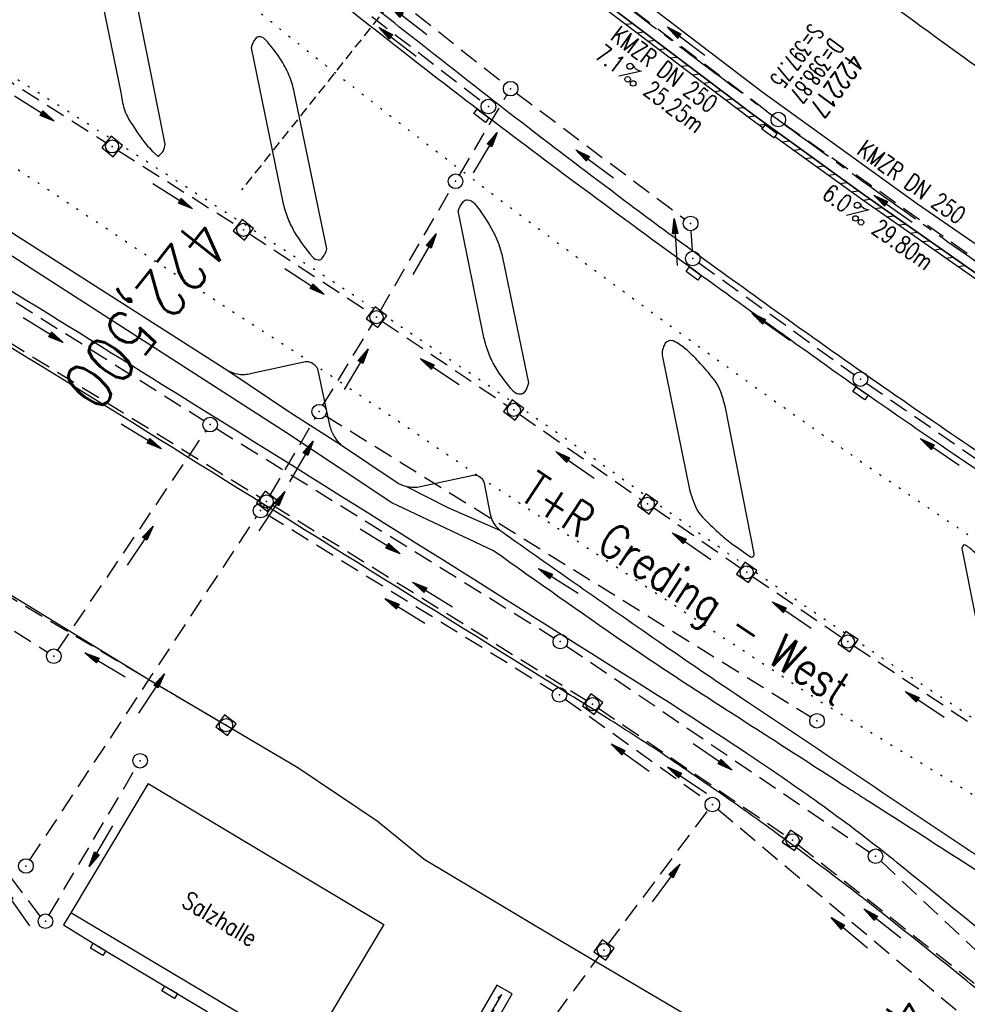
# Model space of a CAD drawing. Extents: x 450316 to 454644, y 428795 to 436505.
# Tile 174 of 256: x 451811 to 451909, y 434255 to 434357. Entities that reach past the tile are written whole.
import ezdxf
from ezdxf.enums import TextEntityAlignment as Align

# ---------------------------------------------------------------- set-up
doc = ezdxf.new("R2010")
doc.units = 0
doc.header["$LTSCALE"] = 2
doc.header["$MEASUREMENT"] = 0
for name, pattern in [('ACHSE', [5.5, 4, -0.5, 0.5, -0.5]), ('AUSGEZOGEN', [0]), ('GESTRICH-X2', [1.5, 1, -0.5]), ('GESTRICHELT', [0.75, 0.5, -0.25]), ('PUNKTX2_STR', [0.6, 0.1, -0.5])]:
    doc.linetypes.add(name, pattern=pattern)
doc.layers.get('0').update_dxf_attribs({"linetype": 'CONTINUOUS'})
for name, color, linetype in [('20', 7, 'CONTINUOUS'), ('ACHSETOP', 1, 'ACHSE'), ('FBR', 8, 'CONTINUOUS'), ('GEBAEUDE', 6, 'CONTINUOUS'), ('HEKTOM', 1, 'GESTRICHELT'), ('KANAL', 7, 'GESTRICH-X2'), ('NUTZUNG', 8, 'PUNKTX2_STR'), ('PFEIL', 7, 'CONTINUOUS'), ('RINNE', 8, 'CONTINUOUS'), ('SCHACHTNR', 6, 'CONTINUOUS'), ('SCHMUTZWASSER', 30, 'GESTRICH-X2'), ('SCHRIFT', 7, 'AUSGEZOGEN'), ('SCHSYMBOL', 7, 'CONTINUOUS'), ('TEXTO', 4, 'CONTINUOUS'), ('TEXTU', 4, 'CONTINUOUS')]:
    doc.layers.add(name, color=color, linetype=linetype)
doc.styles.add('ROMANS', font='romans.shx', dxfattribs={"width": 0.8})

# ---------------------------------------------------------------- blocks, each defined once
blk = doc.blocks.new('PFEIL2')
at = {"color": 0}
for p, q in [((0.88, 0), (-2.4, -0.01)), ((0.88, -0.27), (0.88, 0.28)), ((0.88, 0.28), (2.43, 0.01)), ((0.91, 0.27), (0.88, 0.26)), ((0.97, 0.26), (0.88, 0.25)), ((1.02, 0.25), (0.88, 0.23)), ((1.07, 0.24), (0.88, 0.21)), ((1.13, 0.23), (0.88, 0.19)), ((1.18, 0.22), (0.88, 0.17)), ((1.24, 0.21), (0.88, 0.15)), ((1.29, 0.21), (0.88, 0.14)), ((1.34, 0.2), (0.88, 0.12)), ((1.4, 0.19), (0.88, 0.1)), ((1.45, 0.18), (0.88, 0.08)), ((1.51, 0.17), (0.88, 0.06)), ((1.56, 0.16), (0.88, 0.04)), ((1.61, 0.15), (0.88, 0.02)), ((1.67, 0.14), (0.88, 0.01)), ((1.72, 0.13), (0.88, -0.01)), ((1.78, 0.12), (0.88, -0.03)), ((1.83, 0.11), (0.88, -0.05)), ((1.88, 0.1), (0.88, -0.07)), ((1.94, 0.09), (0.88, -0.09)), ((2.05, 0.08), (0.88, -0.12)), ((1.99, 0.08), (0.88, -0.11)), ((2.1, 0.07), (0.88, -0.14)), ((2.15, 0.06), (0.88, -0.16)), ((2.21, 0.05), (0.88, -0.18)), ((2.26, 0.04), (0.88, -0.2)), ((2.32, 0.03), (0.88, -0.22)), ((2.37, 0.02), (0.88, -0.23)), ((2.42, 0.01), (0.88, -0.25)), ((2.43, 0.01), (0.88, -0.27))]:
    blk.add_line(p, q, dxfattribs=at)
blk = doc.blocks.new('GST')
at = {"color": 0}
blk.add_circle((0, 0), 0.75, dxfattribs=at)
blk.add_point((0, 0), dxfattribs=at)
blk = doc.blocks.new('10')
blk.add_blockref('GST', (0, 0))
blk = doc.blocks.new('PROM')
blk.add_line((1.57, 1.82), (0.02, 0.02))
for centre, radius in [((0.32, 1.51), 0.317), ((0.94, 0.29), 0.283), ((1.64, 0.29), 0.283)]:
    blk.add_circle(centre, radius)
blk.add_arc((0.99, 2.68), 1.03, 239.1414, 303.3549)
blk = doc.blocks.new('17')
blk.add_lwpolyline([(-0.76, -1.22), (0.75, -1.22), (0.75, -1.8), (-0.76, -1.8)], close=True)
blk.add_blockref('GST', (0, 0))
blk = doc.blocks.new('20')
blk.add_lwpolyline([(-0.75, -0.75), (0.75, -0.75), (0.75, 0.75), (-0.75, 0.75)], close=True)
blk.add_circle((0, 0), 0.676)
blk.add_point((0, 0))
blk = doc.blocks.new('KS')
for p, q in [((-1.14, 0), (1.14, 0)), ((-1.14, 0), (-0.64, -0.15)), ((0.63, 0.15), (1.14, 0))]:
    blk.add_line(p, q)
blk.add_lwpolyline([(-1.76, -0.89), (1.74, -0.88), (1.73, 0.91), (-1.76, 0.91)], close=True)
blk.add_point((0, 0))
blk.add_point((0, 0))
blk = doc.blocks.new('30S')
at = {"color": 0}
for p, q in [((-0.75, -0.58), (-0.75, 0)), ((-0.75, 0), (0.75, 0)), ((0.75, 0), (0.75, -0.58)), ((0.75, -0.58), (-0.75, -0.58))]:
    blk.add_line(p, q, dxfattribs=at)
blk.add_point((0, 0), dxfattribs=at)

msp = doc.modelspace()

# ---------------------------------------------------------------- linework, layer by layer
at = {"layer": 'ACHSETOP', "flags": 128}
msp.add_lwpolyline([(451271.77, 435019.04, -0.000001), (451272.37, 435018.35, -0.000032), (451272.39, 435018.33), (451288.79, 434999.46, -0.000002), (451296.99, 434990.03, 0.000007), (451305.2, 434980.6, 0.000007), (451313.4, 434971.16, -0.000007), (451321.6, 434961.73, -0.000007), (451329.8, 434952.3, 0.000007), (451338, 434942.87, 0.000007), (451346.21, 434933.43, -0.000007), (451354.41, 434924, -0.000007), (451362.61, 434914.57, 0.000011), (451370.81, 434905.14, 0.000001), (451379.01, 434895.7, 0.000001), (451387.22, 434886.27), (451403.62, 434867.4), (451420.02, 434848.54), (451436.43, 434829.67, -0.000013), (451444.63, 434820.24, 0.000007), (451452.83, 434810.81, 0.000007), (451461.03, 434801.38, -0.000007), (451469.24, 434791.94, -0.000007), (451477.44, 434782.51, 0.000007), (451485.64, 434773.08, 0.000007), (451493.84, 434763.64, -0.000007), (451502.04, 434754.21, -0.000007), (451510.25, 434744.78, 0.000007), (451518.45, 434735.35, 0.000007), (451526.65, 434725.91, -0.000007), (451534.85, 434716.48, -0.000007), (451543.05, 434707.05, 0.000011), (451551.26, 434697.61, 0.000001), (451559.46, 434688.18, 0.000001), (451567.66, 434678.75), (451584.07, 434659.88, -0.000001), (451592.27, 434650.45, -0.000001), (451600.47, 434641.02, -0.000011), (451608.67, 434631.59, 0.000013), (451616.87, 434622.15), (451633.28, 434603.29), (451649.68, 434584.42, -0.000013), (451657.88, 434574.99, 0.000007), (451666.09, 434565.56, 0.000007), (451674.29, 434556.12, -0.000007), (451682.49, 434546.69, -0.000007), (451690.69, 434537.26, 0.000006), (451698.89, 434527.83), (451715.3, 434508.96, -0.000015), (451721.01, 434502.39, 0.000008), (451726.72, 434495.82, 0.000958), (451727.52, 434494.91, 0.000181), (451731.72, 434490.11, 0.003894), (451738.18, 434482.87, 0.00247), (451748.5, 434471.58, 0.003793), (451756.23, 434463.34, 0.003129), (451765.74, 434453.48, 0.00313), (451774.53, 434444.59, 0.003132), (451783.43, 434435.81, 0.003134), (451792.43, 434427.15, 0.003132), (451801.55, 434418.59, 0.003131), (451810.77, 434410.15, 0.00313), (451820.1, 434401.83, 0.003133), (451829.54, 434393.62, 0.003138), (451839.07, 434385.54, 0.003131), (451848.69, 434377.58, 0.003125), (451858.43, 434369.73, 0.003124), (451868.27, 434362, 0.00313), (451878.19, 434354.41, 0.003138), (451888.2, 434346.95, 0.003133), (451898.32, 434339.59, 0.003131), (451908.52, 434332.37, 0.003131), (451918.82, 434325.28, 0.003132), (451929.21, 434318.32, 0.003136), (451939.67, 434311.49, 0.00313), (451950.21, 434304.8, 0.003123), (451960.86, 434298.22, 0.003128), (451971.59, 434291.78, 0.003137), (451982.37, 434285.49, 0.003139), (451993.23, 434279.33, 0.003133), (452004.2, 434273.3, 0.003123), (452015.23, 434267.41, 0.003125), (452026.32, 434261.66, 0.003132), (452037.5, 434256.05, 0.003138), (452048.73, 434250.58, 0.003134), (452060.02, 434245.26, 0.003122), (452071.41, 434240.07, 0.003127), (452083.62, 434234.69, 0.003578), (452094.35, 434230.12, 0.002702), (452108.41, 434224.35, 0.004189), (452117.53, 434220.76, 0.00053), (452126.34, 434217.38, 0.001569), (452129.32, 434216.25, 0.000008), (452135.11, 434214.08, -0.000025), (452140.91, 434211.9), (452164.31, 434203.12, 0.000006), (452176.02, 434198.73, -0.000007), (452187.72, 434194.34), (452211.13, 434185.56), (452234.54, 434176.78, -0.000012), (452246.24, 434172.39, 0.000007), (452257.94, 434168, 0.000002), (452265.75, 434165.08, 0.000001), (452281.35, 434159.22, 0.000005), (452293.05, 434154.83, -0.000007), (452304.76, 434150.44, -0.000019), (452316.46, 434146.05, 0.000015), (452328.17, 434141.66, 0.000002), (452338.1, 434137.94, 0.000001), (452351.57, 434132.88, 0.000004), (452363.28, 434128.49, -0.000006), (452374.98, 434124.1, -0.00002), (452386.68, 434119.71, 0.00002), (452398.39, 434115.32, 0.000006), (452410.09, 434110.93, -0.000004), (452421.8, 434106.54, -0.000001), (452435.27, 434101.49, -0.000002), (452445.2, 434097.76, -0.000015), (452456.91, 434093.37, 0.000019), (452468.61, 434088.98, 0.000007), (452480.31, 434084.59, -0.000006), (452492.02, 434080.2, -0.000002), (452503.72, 434075.81, 0.000002), (452515.42, 434071.42, 0.000006), (452527.13, 434067.03, -0.000007), (452538.83, 434062.64, -0.000019), (452550.54, 434058.25, 0.000015), (452562.24, 434053.86, 0.000002), (452572.17, 434050.13, 0.000001), (452585.65, 434045.08, 0.000004), (452597.35, 434040.69, -0.000006), (452609.05, 434036.3, -0.00002), (452620.76, 434031.91, 0.00002), (452632.46, 434027.52, 0.000006), (452644.17, 434023.13, -0.000004), (452655.87, 434018.74, -0.000001), (452669.35, 434013.68, -0.000002), (452679.28, 434009.96, -0.000015), (452690.98, 434005.57, 0.000014), (452702.68, 434001.18, 0.000011), (452714.39, 433996.79, -0.000001), (452726.09, 433992.4, -0.000007), (452735.03, 433989.04, -0.000005), (452748.18, 433984.11, -0.000156), (452748.22, 433984.1, -0.000005), (452749.5, 433983.61, -0.004183), (452758.69, 433980.07, -0.002721), (452772.75, 433974.43, -0.005081), (452782.77, 433970.22, -0.003908), (452795.7, 433964.52, -0.003912), (452807.05, 433959.3, -0.003907), (452818.33, 433953.9, -0.003903), (452829.52, 433948.33, -0.003904), (452840.62, 433942.58, -0.003907), (452851.63, 433936.66, -0.003909), (452862.54, 433930.57, -0.003906), (452873.35, 433924.31, -0.003899), (452884.08, 433917.88, -0.003907), (452894.71, 433911.27, -0.003917), (452905.21, 433904.52, -0.003914), (452915.61, 433897.6, -0.003904), (452925.91, 433890.51, -0.003895), (452936.11, 433883.25, -0.003902), (452946.17, 433875.85, -0.003909), (452956.12, 433868.3, -0.003904), (452965.96, 433860.58, -0.003908), (452975.67, 433852.7, -0.00391), (452985.26, 433844.69, -0.003909), (452994.72, 433836.52, -0.003908), (453004.05, 433828.2, -0.003902), (453013.25, 433819.74, -0.003901), (453022.32, 433811.14, -0.003907), (453031.26, 433802.39, -0.003913), (453040.05, 433793.51, -0.003909), (453048.99, 433784.19, -0.00418), (453057.22, 433775.34, -0.003621), (453064.8, 433766.92, -0.003001), (453073.81, 433756.65, -0.003775), (453082.93, 433745.95, -0.004894), (453089.82, 433737.59, -0.004962), (453096.58, 433729.04, -0.003805), (453105.2, 433717.74, -0.003005), (453113.36, 433706.73, -0.003643), (453119.97, 433697.57, -0.004174), (453127.23, 433687.17, -0.004295), (453134.1, 433676.95, -0.003507), (453140.02, 433667.85, -0.002688), (453147.59, 433655.9, -0.003695), (453155.36, 433643.25, -0.00538), (453160.55, 433634.47, -0.005332), (453165.53, 433625.6, -0.003667), (453172.54, 433612.58, -0.002679), (453179.1, 433600.02, -0.003501), (453183.99, 433590.35, -0.004313), (453189.2, 433579.67, -0.003909), (453194.74, 433567.79, -0.003909), (453199.85, 433556.38, -0.003909), (453204.78, 433544.89, -0.003903), (453209.81, 433532.66, -0.004384), (453214.1, 433521.7, -0.003423), (453219.66, 433506.82, -0.005955), (453222.69, 433498.22, -0.000145), (453225.57, 433489.74, -0.000252), (453227.22, 433484.85, -0.000085), (453230.06, 433476.42, -0.000405), (453230.66, 433474.65, -0.003646), (453233.57, 433465.74, 0.00217), (453238.42, 433450.76, 0.000006), (453242.33, 433438.88, -0.000007), (453246.23, 433427.01, -0.000012), (453250.13, 433415.13, 0.000009), (453254.03, 433403.26, 0.003001), (453258.01, 433391.4, -0.003002), (453261.98, 433379.55, -0.003008), (453265.82, 433367.65, 0.003009), (453269.65, 433355.76, 0.00001), (453273.55, 433343.88, -0.000019), (453277.45, 433332.01), (453285.26, 433308.26, 0.000005), (453289.16, 433296.38, -0.000004), (453293.06, 433284.51, -0.000001), (453297.41, 433271.27, -0.000001), (453300.87, 433260.76, -0.00001), (453304.77, 433248.88, 0.000008), (453308.67, 433237.01, 0.000011), (453312.58, 433225.13, -0.000004), (453316.48, 433213.26, -0.000007), (453317.96, 433208.76, -0.000002), (453324.28, 433189.51, -0.00006), (453324.75, 433188.09, 0.000004), (453325.21, 433186.68, 0.001409), (453327.81, 433178.86, 0.000842), (453332.21, 433165.79, 0.002106), (453335.59, 433155.93, 0.001506), (453340.42, 433142.18, 0.001603), (453344.59, 433130.55, 0.001566), (453348.93, 433118.67, 0.00157), (453353.28, 433106.99, 0.001563), (453357.73, 433095.28, 0.001555), (453362.24, 433083.61, 0.001558), (453366.82, 433071.99, 0.001562), (453371.48, 433060.39, 0.001561), (453376.21, 433048.82, 0.001565), (453381.01, 433037.27, 0.001565), (453385.88, 433025.76, 0.001563), (453390.82, 433014.29, 0.001561), (453395.84, 433002.83, 0.001559), (453400.93, 432991.41, 0.00156), (453406.08, 432980.03, 0.001563), (453411.31, 432968.67, 0.001565), (453416.61, 432957.35, 0.001562), (453421.98, 432946.08, 0.001558), (453427.42, 432934.81, 0.001559), (453432.94, 432923.58, 0.001564), (453438.52, 432912.41, 0.001566), (453444.16, 432901.27, 0.001564), (453449.89, 432890.15, 0.001558), (453455.36, 432879.68, 0.001394), (453461.54, 432868.03, 0.001724), (453468.57, 432854.96, 0.002516), (453473.46, 432846.05, 0.001346), (453478.16, 432837.66, 0.000835), (453485.79, 432824.15, 0.000825), (453493.39, 432810.79, 0.001335), (453498.13, 432802.56, 0.002522), (453503.26, 432793.8, 0.001723), (453510.87, 432781.05, 0.001395), (453517.7, 432769.77, 0.001557), (453523.88, 432759.7, 0.001564), (453531.45, 432747.52, 0.002105), (453537.15, 432738.52, 0.001027), (453545.2, 432725.95, 0.001523), (453550.68, 432717.5, 0.000001), (453550.84, 432717.26, 0.000124), (453550.84, 432717.26, 0.000024), (453557.6, 432706.91, -0.000007), (453564.35, 432696.57, -0.000001), (453571.19, 432686.1, 0.000005), (453578.03, 432675.64, 0.000012), (453584.86, 432665.17, -0.000012), (453591.7, 432654.7, -0.000004), (453598.53, 432644.24, 0.000004), (453605.37, 432633.77, 0.000001), (453612.2, 432623.31, -0.000001), (453619.04, 432612.84, -0.000004), (453625.87, 432602.38, 0.000003), (453632.71, 432591.91), (453646.38, 432570.98, -0.000014), (453650.94, 432564, -0.000007), (453660.05, 432550.05, -0.002465), (453666.82, 432539.57, 0.002471), (453673.57, 432529.12, 0.002497), (453680.47, 432518.67, -0.002488), (453687.39, 432508.18, -0.000003), (453694.22, 432497.72, 0.000006), (453701.06, 432487.25), (453714.73, 432466.32, -0.000006), (453721.57, 432455.86, 0.000006), (453728.4, 432445.39, 0.000183), (453728.47, 432445.28, -0.000027), (453728.97, 432444.52, -0.003905), (453733.99, 432436.71, -0.002472), (453741.77, 432424.27, -0.005163), (453747.3, 432415.1, -0.003867), (453754.47, 432402.74, -0.003958), (453760.53, 432391.89, -0.003913), (453766.49, 432380.82, -0.003903), (453772.25, 432369.72, -0.003904), (453777.83, 432358.53, -0.003901), (453783.48, 432346.73, -0.004288), (453788.46, 432335.91, -0.003523), (453794.25, 432322.76, -0.004762), (453798.38, 432312.96, -0.001651), (453802.11, 432303.78, -0.002689), (453804.34, 432298.12, -0.001542), (453805.53, 432295.04, -0.000893), (453807.56, 432289.71, -0.005639), (453811.07, 432280.12, -0.003891), (453815.88, 432266.14, -0.00573), (453819.49, 432254.95, -0.005082), (453823.29, 432242.26, -0.004537), (453827.3, 432227.85, -0.006762), (453829.77, 432218.12, -0.001828), (453832.34, 432207.23, -0.002855), (453833.92, 432200.25, -0.000688), (453834.59, 432197.18, -0.000614), (453835.33, 432193.75, -0.005087), (453837.35, 432183.82, -0.003463), (453840.08, 432169.2, -0.004355), (453841.88, 432158.58, -0.003298), (453844.05, 432144.52, -0.003873), (453845.96, 432130.87, -0.004703), (453847.34, 432119.6, -0.004431), (453848.68, 432106.66, -0.004859), (453849.68, 432094.85, -0.001971), (453850.76, 432079.75, -0.003754), (453851.23, 432071.81, -0.000235), (453851.27, 432071.06, -0.000154), (453851.33, 432069.9, -0.005004), (453851.76, 432059.36, -0.003657), (453852.1, 432044.92, -0.006284), (453852.13, 432034.65, -0.00442), (453851.87, 432020.06, -0.004496), (453851.36, 432005.74, -0.005961), (453850.74, 431994.95, -0.004032), (453849.63, 431980.54, -0.005521), (453848.62, 431970.04, -0.000545), (453848.17, 431965.89, -0.00099), (453847.92, 431963.6, -0.002817), (453847.08, 431956.57, -0.001743), (453845.62, 431945.22, -0.004295), (453844.13, 431934.59, -0.003233), (453841.93, 431920.5, -0.003719), (453839.9, 431908.59, -0.003474), (453837.54, 431895.88, -0.003471), (453834.93, 431882.78, -0.003984), (453832.48, 431871.4, -0.002961), (453829.25, 431857.36, -0.00403), (453826.74, 431847.07, -0.001132), (453824.96, 431840.11, -0.001603), (453823.67, 431835.21, -0.002375), (453822.37, 431830.36, -0.001541), (453820.3, 431822.92, -0.005811), (453817.74, 431814.24, -0.003321), (453813, 431799.15, -0.004369), (453808.95, 431786.93, -0.004589), (453804.89, 431775.36, -0.004977), (453800.13, 431762.59, -0.00596), (453795.93, 431752.02, -0.002426), (453790.61, 431739.3, -0.004094), (453787.37, 431731.79, -0.000338), (453786.71, 431730.31, -0.000388), (453786.14, 431729.02, -0.004625), (453782.63, 431721.36, -0.002368), (453775.59, 431706.51, -0.004069), (453770.2, 431695.52, -0.003863), (453764.34, 431684.03, -0.004659), (453758.24, 431672.55, -0.005048), (453752.4, 431662.07, -0.002758), (453744.86, 431649, -0.004203), (453739.78, 431640.49, -0.000453), (453738.55, 431638.46, -0.00049), (453737.41, 431636.59, -0.004121), (453733.36, 431630.11, -0.00246), (453726.45, 431619.35, -0.006277), (453720.59, 431610.57, -0.004581), (453712.3, 431598.73, -0.005038), (453704.6, 431588.16, -0.005528), (453697.38, 431578.67, -0.004083), (453688.22, 431567.1, -0.005886), (453681.7, 431559.21, -0.001219), (453676.74, 431553.36, -0.002238), (453674.01, 431550.2, -0.001962), (453670.56, 431546.26, -0.001297), (453665.3, 431540.34, -0.004313), (453658.17, 431532.48, -0.003182), (453648.34, 431521.97, -0.004167), (453639.22, 431512.51, -0.00462), (453630.85, 431504.12, -0.002727), (453619.91, 431493.48, -0.004271), (453612.84, 431486.78, -0.000068), (453609.88, 431484.03, -0.000648), (453609.57, 431483.75, -0.000003), (453600.64, 431475.49, -0.000005), (453594.49, 431469.8), (453576.13, 431452.83), (453557.78, 431435.85), (453539.42, 431418.88), (453521.07, 431401.91, 0.000001), (453511.89, 431393.42, 0.000001), (453502.71, 431384.94, 0.000013), (453493.53, 431376.45, -0.000013), (453484.35, 431367.96, 0), (453475.18, 431359.48, 0), (453466, 431350.99), (453447.64, 431334.02, 0.000001), (453438.46, 431325.53, 0.000001), (453429.29, 431317.04, 0.000013), (453420.11, 431308.56, -0.000007), (453410.93, 431300.07, -0.000004), (453403.53, 431293.23, -0.000002), (453392.58, 431283.1, -0.00001), (453383.4, 431274.61, 0.000015), (453374.22, 431266.13, 0.000014), (453365.04, 431257.64, -0.000013), (453355.86, 431249.15, 0), (453343.63, 431237.84, -0.000001), (453337.51, 431232.18), (453319.15, 431215.21, 0.000001), (453309.98, 431206.72, 0.000001), (453300.8, 431198.24, 0.000013), (453291.62, 431189.75, -0.000013), (453282.44, 431181.26, -0.000001), (453273.27, 431172.78, -0.000001), (453264.09, 431164.29), (453245.73, 431147.32), (453227.38, 431130.34), (453209.02, 431113.37, 0.000014), (453199.84, 431104.89, -0.000009), (453190.66, 431096.4, -0.000019), (453181.49, 431087.91, 0.000019), (453172.31, 431079.43, 0.000009), (453163.13, 431070.94, -0.000008), (453153.95, 431062.45), (453135.6, 431045.48, 0.000009), (453134.86, 431044.8, 0.000002), (453130.42, 431040.69, 0.002804), (453126.11, 431036.66, 0.001372), (453117.38, 431028.36, 0.005333), (453110.16, 431021.31, 0.003613), (453099.69, 431010.7, 0.004216), (453091.36, 431002.01, 0.003913), (453082.55, 430992.5, 0.00391), (453074.2, 430983.2, 0.003911), (453066, 430973.77, 0.003912), (453057.94, 430964.21, 0.003915), (453050.03, 430954.53, 0.00391), (453042.29, 430944.73, 0.003905), (453034.68, 430934.8, 0.003908), (453027.23, 430924.75, 0.003912), (453019.95, 430914.6, 0.003918), (453012.83, 430904.33, 0.003918), (453005.87, 430893.95, 0.003907), (452999.07, 430883.47, 0.0039), (452992.43, 430872.86, 0.003908), (452985.95, 430862.15, 0.00392), (452979.66, 430851.37, 0.00392), (452973.54, 430840.5, 0.003904), (452967.57, 430829.49, 0.003903), (452961.77, 430818.39, 0.003916), (452956.17, 430807.24, 0.00392), (452950.74, 430796, 0.00391), (452945.47, 430784.65, 0.003904), (452940.39, 430773.22, 0.00391), (452935.48, 430761.73, 0.003913), (452930.76, 430750.17, 0.003909), (452926.22, 430738.51, 0.003913), (452921.86, 430726.79, 0.003918), (452917.69, 430715.02, 0.003913), (452913.7, 430703.18, 0.003909), (452909.89, 430691.26, 0.003904), (452906.27, 430679.29, 0.003908), (452902.84, 430667.28, 0.003914), (452899.6, 430655.21, 0.003911), (452896.55, 430643.09, 0.003914), (452893.69, 430630.91, 0.003917), (452891.02, 430618.71, 0.003911), (452890.73, 430617.31, 0.000237), (452886.25, 430594.17, 0.007575), (452884.76, 430585.79, 0.003906), (452882.25, 430569.49)], format="xyb", dxfattribs=at)
at = {"layer": 'FBR'}
msp.add_line((451816.49, 434264.8), (451815.74, 434263.57), dxfattribs=at)
at = {"layer": 'FBR', "flags": 128}
for points in [[(450931.02, 435664.25, 0), (450939.29, 435645.95, 0.000057)], [(451603.01, 434662.96, 0.000001), (451617.47, 434646.37, 0.000004), (451625.68, 434636.95, -0.000005), (451633.89, 434627.53, -0.001388)], [(451702.59, 434548.49, -0.000002), (451714.33, 434534.99, -0.000013)], [(451637.46, 434574.01, -0.000002), (451625.44, 434587.82, -0.000008)], [(451719.62, 434528.91, 0.000006), (451731.03, 434515.78, 0.001158)], [(451910.72, 434311.42, -0.003504), (451900.62, 434318.33, -0.00333), (451890.08, 434325.75, -0.002417), (451881.03, 434332.27, -0.003041), (451873.89, 434337.54, -0.003386), (451863.61, 434345.33, -0.003073), (451852.39, 434354.06, -0.001651), (451845.37, 434359.63, -0.001869), (451839.21, 434364.6, -0.003681), (451830.13, 434372.08, -0.003454), (451820.57, 434380.19, -0.003011), (451812.13, 434387.53, -0.002672), (451802.72, 434395.91, -0.002271), (451792.96, 434404.78, -0.002864), (451785.3, 434411.88, -0.002663), (451778.42, 434418.4, -0.002285), (451770.49, 434426.07, -0.003012), (451762.87, 434433.6, -0.002525)], [(451814.08, 434429.32, 0.002471), (451821.94, 434422.13, 0.003279), (451831.92, 434413.2, 0.003676), (451840.94, 434405.35, 0.002946), (451848.41, 434399.03, 0.002706), (451856.62, 434392.24, 0.003009), (451865.91, 434384.73, 0.002959), (451875.45, 434377.2, 0.003288), (451885.18, 434369.72, 0.002855), (451896.48, 434361.25, 0.002943), (451908.24, 434352.65, 0.004011), (451916.96, 434346.46, 0.002717)]]:
    msp.add_lwpolyline(points, format="xyb", dxfattribs=at)
at = {"layer": 'FBR'}
for points in [[(451586.28, 434627.86, -0.000002), (451573.15, 434642.87, -0.000008)], [(451565.71, 434651.37, -0.000004), (451554.1, 434664.65, -0.000055)], [(452140.21, 434193.57, 0.000004), (452120.09, 434201.03, 0.00024)], [(451915.99, 434305.98, -0.00298), (451905.89, 434312.77, -0.003678), (451897.78, 434318.38, -0.002524), (451890.95, 434323.24, -0.001664), (451880.65, 434330.69, -0.002303), (451869.03, 434339.23, -0.002605), (451858.83, 434346.88, -0.004061), (451849.7, 434353.93, -0.003509), (451839.26, 434362.24, -0.003245), (451829.71, 434370.06, -0.003761), (451821.56, 434376.91, -0.002913), (451813.04, 434384.29, -0.002517), (451803.27, 434392.93, -0.002427), (451792.5, 434402.64, -0.003057), (451784.05, 434410.44, -0.002962), (451775.61, 434418.4, -0.002493), (451765.69, 434427.98, -0.002411), (451758.77, 434434.79, -0.001964)], [(451911.08, 434255.65, 0.009888), (451908.56, 434257.77, 0.00259), (451899.77, 434264.81, 0.005585), (451895.64, 434268.01, 0.004147), (451888.91, 434273.02, 0.005843), (451884.05, 434276.48, 0.004796), (451877.22, 434281.14, 0.006711), (451872.26, 434284.36, 0.00137), (451866.29, 434288.09, 0.000189), (451822.84, 434315.1, 0.001472), (451780.02, 434341.51, -0.004888), (451767.17, 434349.56, -0.009237), (451764.14, 434351.58, -0.001902), (451749.64, 434361.72, -0.002092), (451746.62, 434363.86, -0.001232), (451741.52, 434367.54, -0.029333), (451738.04, 434370.39, -0.00922), (451727.69, 434380.28, -0.041549), (451725.68, 434382.64, -0.017916), (451721.69, 434388.63)], [(451917.06, 434264.33, -0.000658), (451898.14, 434276.44, -0.000222), (451896.58, 434277.43, -0.000022), (451881.01, 434287.45, -0.007895), (451873.37, 434292.53, -0.004411), (451859.92, 434301.97), (451849.46, 434306.88), (451838.63, 434314.1), (451806.98, 434334.41, -0.045944)], [(451909.49, 434263.34, 0.001815), (451901.75, 434269.63, 0.00483), (451898.82, 434271.96, 0.009667), (451893.32, 434276.06, 0.008208), (451886.67, 434280.66, 0.006377), (451874.55, 434288.53, 0.001605), (451825.88, 434319.03, 0.002467), (451791.59, 434340.14, -0.005824)], [(451886.37, 434301.31, 0.43638), (451886.7, 434301.68), (451883.73, 434316.68, 0.0392), (451883.17, 434318.53, 0.070372), (451882.63, 434319.46, 0.019978), (451881.31, 434321.05, 0.022515), (451880.03, 434322.35, 0.03334), (451879.03, 434323.16, 0.056802), (451878.36, 434323.52, 0.353389), (451877.56, 434323.28, 0.195791), (451877.26, 434321.9), (451880.04, 434308.28, 0.043926), (451880.76, 434306.29, 0.087062), (451881.38, 434305.42, 0.012976), (451883.03, 434303.84, 0.017212), (451884.35, 434302.73, -0.001488), (451886.37, 434301.31, 0.001488)], [(451832.61, 434320.5, 0.054658), (451833.24, 434320.22, 0.054658), (451833.91, 434320.09, 0.047123), (451834.5, 434320.1, 0.047123), (451835.08, 434320.21), (451840.58, 434321.42, -0.073848), (451840.96, 434321.38, -0.073848), (451841.31, 434321.23, -0.07455), (451841.61, 434320.98, -0.07455), (451841.82, 434320.66), (451843.1, 434314.7, 0.039529), (451843.32, 434314.12, 0.039529), (451843.63, 434313.57, 0.027606), (451843.89, 434313.22, 0.027606), (451844.2, 434312.9)], [(451844.2, 434312.9), (451850.01, 434308.98, 0.033671), (451850.44, 434308.76, 0.033671), (451850.89, 434308.61, 0.041296), (451851.47, 434308.51, 0.041296), (451852.06, 434308.5), (451857.81, 434309.75, -0.083404), (451858.15, 434309.73, -0.083404), (451858.47, 434309.59, -0.102542), (451858.77, 434309.3, -0.102542), (451858.94, 434308.91), (451859.57, 434305.7, 0.038789), (451859.7, 434305.28, 0.038789), (451859.88, 434304.88, 0.049615), (451860.21, 434304.43, 0.049615), (451860.62, 434304.04, -0.049615)], [(451860.62, 434304.04, 0.00213), (451876.8, 434292.72, 0.004049), (451885.39, 434286.87, 0.00011), (451908.35, 434271.51, 0.002788), (451909.26, 434270.91, 0.004347), (451920.41, 434263.77, 0.003521), (451934.32, 434255.17, 0.002774), (451942.94, 434249.99, 0.001997), (451954.99, 434242.9, 0.004921), (451962.09, 434238.86, 0.001603), (451984.03, 434226.74, 0.009619), (451987.86, 434224.73, 0.014949), (451990.39, 434223.56, 0.210525), (451991.51, 434223.58, 0.077393), (451993.97, 434225.19, -0.029447), (451994.52, 434225.36, -0.029447), (451995.1, 434225.47, -0.033845), (451995.76, 434225.5, -0.033845), (451996.43, 434225.45), (452003, 434224.24, -0.045221), (452003.41, 434223.97, -0.011992), (452003.51, 434223.88, -0.052347)], [(451947.09, 434133.5, -0.000011), (451936.28, 434149.84, -0.000319)]]:
    msp.add_lwpolyline(points, format="xyb", dxfattribs=at)
for points in [[(452057.4, 434245.29), (452033.93, 434256.63), (452021.72, 434262.91), (452008.73, 434269.68), (451987.23, 434281.45), (451966.47, 434293.59), (451941.61, 434309.04), (451918.21, 434324.37), (451898.13, 434338.41), (451886.63, 434346.73), (451867.04, 434361.57), (451849.98, 434375.06), (451829.41, 434392.31), (451813.83, 434405.96), (451794.95, 434423.29), (451781.87, 434435.88), (451764.45, 434453.28), (451749.06, 434469.36), (451734.14, 434485.79), (451716.94, 434505.41), (451699.15, 434525.9), (451685.67, 434541.34), (451664.02, 434566.26), (451648.77, 434583.85)], [(451807.56, 434336.46), (451832.61, 434320.5)]]:
    msp.add_lwpolyline(points, dxfattribs=at)
at = {"layer": 'FBR', "flags": 128}
for points in [[(451657.07, 434577.99), (451672.82, 434559.84), (451688.76, 434541.58), (451720.37, 434505.22), (451737.23, 434486.02), (451756.05, 434465.58), (451776.16, 434444.86), (451795.68, 434425.95), (451815.05, 434408.08), (451831.99, 434393.28), (451848.22, 434379.66), (451866.54, 434365.12), (451887.46, 434349.14), (451903.48, 434337.59), (451924.97, 434322.81), (451946.15, 434309.04), (451967.09, 434296.11), (451987.58, 434284.11), (452010.57, 434271.47), (452030.25, 434261.22), (452052.79, 434250.2)], [(451832.61, 434320.5), (451839.08, 434316.13), (451844.2, 434312.9)], [(451850.89, 434308.61), (451855.28, 434306.39), (451860.62, 434304.04)], [(451824.66, 434288.62), (451806.3, 434299.84)], [(451886.38, 434250.33), (451866.14, 434262.29), (451852.79, 434270.26), (451847.97, 434274.2), (451839.8, 434279.67), (451824.66, 434288.62)], [(451815.74, 434263.57), (451819.43, 434261.28), (451830.5, 434254.67), (451828.21, 434250.83)]]:
    msp.add_lwpolyline(points, dxfattribs=at)
at = {"layer": 'FBR'}
for points in [[(451818.71, 434369, 0.208559), (451817.74, 434367.88), (451821.61, 434349.04, 0.033436), (451821.95, 434347.36, 0.066789), (451822.29, 434346.56, 0.02378), (451823.72, 434344.37, 0.03544), (451824.85, 434343.02, 0.018055), (451825.22, 434342.68, 0.029921), (451825.46, 434342.49, 0.230393), (451826.17, 434343.73), (451822.35, 434362.91, 0.044887), (451821.77, 434365.04, 0.071096), (451821.1, 434366.26, 0.00915), (451819.89, 434367.82, 0.021485), (451819.33, 434368.45, 0.020163), (451819.01, 434368.76, 0.023324)], [(451835.01, 434353.63), (451838.26, 434337.79, 0.03953), (451838.73, 434336.21, 0.040048), (451839.44, 434334.74, 0.045795), (451841.3, 434332.15, 0.213478), (451841.94, 434331.85, 0.241481), (451842.32, 434332.04, 0.092945), (451842.78, 434332.97), (451839.43, 434349.11, 0.045074), (451838.93, 434350.75, 0.045498), (451838.16, 434352.25, 0.045217), (451836.44, 434354.49, 0.200966), (451835.84, 434354.76, 0.247084), (451835.44, 434354.56, 0.103337)], [(451856.27, 434336.87, -0.088371), (451856.81, 434337.83, -0.234531), (451857.21, 434338.01, -0.215831), (451857.96, 434337.63, -0.050149), (451859.87, 434334.73, -0.033868), (451860.44, 434333.45, -0.033454), (451860.83, 434332.09), (451863.51, 434319.23, -0.095293), (451863.07, 434318.25, -0.234954), (451862.67, 434318.04, -0.220893), (451861.97, 434318.33, -0.050083), (451860.07, 434320.91, -0.042025), (451859.38, 434322.34, -0.041452), (451858.93, 434323.88)], [(451908.02, 434302.21), (451910.74, 434288.62, 0.042532), (451911.3, 434286.54, 0.075687), (451911.88, 434285.47, 0.021518), (451913.57, 434283.43, 0.035063), (451914.74, 434282.3, 0.021884), (451915.42, 434281.78, 0.110797), (451915.57, 434281.72, 0.304282), (451915.72, 434281.78, 0.11664), (451915.84, 434282.14), (451912.51, 434296.62, 0.044988), (451911.96, 434298.49, 0.073522), (451911.36, 434299.52, 0.012849), (451910.25, 434300.85, 0.019215), (451909.46, 434301.68, 0.029395), (451908.52, 434302.49, 0.14538), (451908.28, 434302.59, 0.268498), (451908.18, 434302.54, 0.075679)]]:
    msp.add_lwpolyline(points, format="xyb", close=True, dxfattribs=at)
at = {"layer": 'GEBAEUDE', "flags": 128}
for points in [[(451824.42, 434278.08), (451816.49, 434264.8)], [(451824.42, 434278.08), (451848.65, 434263.61), (451840.72, 434250.34), (451816.49, 434264.8)]]:
    msp.add_lwpolyline(points, dxfattribs=at)
at = {"layer": 'HEKTOM'}
msp.add_line((451858.44, 434369.72), (451834.02, 434339.03), dxfattribs=at)
at = {"layer": 'KANAL'}
for p, q in [((451842.47, 434364.59), (451861.06, 434349.91)), ((451840.28, 434362.34), (451858.78, 434348.06)), ((451869.59, 434361), (451888.56, 434346.72)), ((451806.44, 434352.56), (451820.09, 434343.91)), ((451856.41, 434340.56), (451861.28, 434348.78)), ((451862.28, 434348.97), (451879.56, 434336.03)), ((451889.78, 434345.81), (451912.88, 434329.5)), ((451821.34, 434343.09), (451833.59, 434335.34)), ((451848.25, 434326.59), (451855.62, 434339.28)), ((451834.84, 434334.53), (451847.25, 434326.38)), ((451880.19, 434334.84), (451880.34, 434332.72)), ((451881, 434331.56), (451897, 434320.03)), ((451807.44, 434325.06), (451835.97, 434307.44)), ((451842.38, 434316.91), (451847.5, 434325.31)), ((451848.5, 434325.53), (451861.38, 434316.84)), ((451898.22, 434319.19), (451915.16, 434307.53)), ((451842.62, 434315.87), (451892.5, 434284.91)), ((451862.59, 434316), (451875.12, 434307.22)), ((451836.97, 434307.69), (451841.62, 434315.62)), ((451836.41, 434306.72), (451836.19, 434306.41)), ((451837.25, 434306.66), (451869.44, 434286.62)), ((451836.62, 434305.72), (451866.03, 434287.56)), ((451876.38, 434306.38), (451885.31, 434300.19)), ((451812.28, 434270.22), (451835.56, 434305.47)), ((451886.53, 434299.34), (451895.69, 434293.06)), ((451809.25, 434297.81), (451831.78, 434284.44)), ((451896.94, 434292.22), (451912.59, 434281.84)), ((451867.28, 434286.72), (451881.78, 434276.34)), ((451870.69, 434285.81), (451890, 434272.66)), ((451814.25, 434264.59), (451823.22, 434279.78)), ((451871.69, 434261.56), (451881.94, 434275.31)), ((451882.97, 434275.44), (451911.28, 434251.59)), ((451891.22, 434271.78), (451909.75, 434257.22)), ((451813.33, 434264.45), (451810.08, 434268.76)), ((451860.97, 434247.12), (451870.81, 434260.38))]:
    msp.add_line(p, q, dxfattribs=at)
msp.add_lwpolyline([(451806.35, 434296.24), (451808.16, 434295.35), (451814.1, 434291.55)], dxfattribs=at)
at = {"layer": 'NUTZUNG', "flags": 128}
for points in [[(451797.67, 434389.78, 0.003112), (451811.69, 434377.48, 0.005332), (451819.99, 434370.45, 0.00012), (451836.47, 434356.79, 0.003215), (451837.09, 434356.28, 0.004288), (451846.13, 434349.11, 0.003217), (451858.32, 434339.74, 0.002781), (451867.28, 434333.02, 0.00214), (451879, 434324.41, 0.00464), (451893.87, 434313.79, 0.00465), (451908.89, 434303.48, 0.004528), (451922.41, 434294.57, 0.004005), (451937.86, 434284.75, 0.002977), (451939.66, 434283.64, 0.000229), (451963.11, 434269.4, 0.007732), (451971.11, 434264.72, 0.003861), (451987.34, 434255.71)], [(451993.65, 434234.83, -0.003457), (451979.38, 434242.34, -0.007995), (451973.29, 434245.73, -0.000402), (451947.01, 434260.94, -0.004634), (451944.74, 434262.28, -0.004174), (451929.46, 434271.7, -0.004376), (451915.04, 434280.93, -0.002742), (451898.87, 434291.6, -0.003371), (451885.83, 434300.45, -0.004781), (451872.66, 434309.69, 0.005917), (451862.01, 434317.13, 0.002179), (451849.55, 434325.54, 0.003321), (451841.31, 434330.97, 0.000959), (451840.83, 434331.28, 0.000029), (451824.86, 434341.56, 0.001975), (451818.02, 434345.93, 0.001082), (451805.48, 434353.82)]]:
    msp.add_lwpolyline(points, format="xyb", dxfattribs=at)
for points in [[(451804.09, 434345.77), (451825.58, 434331.45), (451841.31, 434321.23), (451850.15, 434315.29), (451858.47, 434309.59)], [(451858.47, 434309.59), (451893.7, 434286.37), (451955.05, 434248.93), (451985.97, 434232.04), (451999.67, 434224.85)]]:
    msp.add_lwpolyline(points, dxfattribs=at)
at = {"layer": 'RINNE'}
for p, q in [((451873.51, 434356.04), (451874.22, 434356.13)), ((451874.65, 434355.18), (451875.36, 434355.27)), ((451875.79, 434354.31), (451876.5, 434354.4)), ((451876.93, 434353.45), (451877.64, 434353.54)), ((451878.07, 434352.59), (451878.78, 434352.68)), ((451879.21, 434351.73), (451879.91, 434351.82)), ((451880.34, 434350.86), (451881.05, 434350.96)), ((451881.48, 434350), (451882.19, 434350.09)), ((451882.62, 434349.14), (451883.33, 434349.23)), ((451883.76, 434348.28), (451884.47, 434348.37)), ((451884.9, 434347.42), (451885.61, 434347.51)), ((451886.04, 434346.55), (451886.75, 434346.65)), ((451887.21, 434345.7), (451887.88, 434345.78)), ((451889.57, 434343.98), (451890.3, 434344.08)), ((451890.76, 434343.13), (451891.48, 434343.22)), ((451891.94, 434342.27), (451892.67, 434342.36)), ((451893.12, 434341.41), (451893.85, 434341.51)), ((451894.31, 434340.56), (451895.03, 434340.65)), ((451895.49, 434339.7), (451896.22, 434339.79)), ((451896.67, 434338.84), (451897.4, 434338.94)), ((451897.86, 434337.99), (451898.6, 434338.08)), ((451899.08, 434337.14), (451899.81, 434337.23)), ((451900.3, 434336.28), (451901.03, 434336.38)), ((451901.51, 434335.43), (451902.25, 434335.53)), ((451902.73, 434334.58), (451903.47, 434334.68)), ((451903.95, 434333.73), (451904.69, 434333.82)), ((451905.17, 434332.88), (451905.91, 434332.97)), ((451906.39, 434332.03), (451907.13, 434332.12)), ((451907.61, 434331.17), (451908.35, 434331.27))]:
    msp.add_line(p, q, dxfattribs=at)
for points in [[(451849.98, 434375.06), (451867.04, 434361.57), (451886.63, 434346.73), (451898.13, 434338.41), (451918.21, 434324.37), (451941.61, 434309.04)], [(451868.63, 434359.74), (451886.33, 434346.33), (451887.61, 434345.41)], [(451888.82, 434344.53), (451897.84, 434338), (451911.95, 434328.14)]]:
    msp.add_lwpolyline(points, dxfattribs=at)
at = {"layer": 'SCHMUTZWASSER'}
for p, q in [((451805.78, 434330.66), (451830.16, 434315.34)), ((451815.16, 434291.78), (451830.38, 434314.31)), ((451831.44, 434314.53), (451866.12, 434293.03)), ((451867.38, 434292.22), (451898.53, 434271.03)), ((451899.72, 434270.09), (451927.88, 434243.69))]:
    msp.add_line(p, q, dxfattribs=at)

# ---------------------------------------------------------------- block references
at = {"layer": '20'}
for name, p, rotation in [('30S', (451819.43, 434261.28), 329.1487049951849), ('30S', (451826.78, 434256.89), 329.148704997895), ('KS', (451860.18, 434255.41), 59.93920000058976)]:
    msp.add_blockref(name, p, dxfattribs=dict(at, rotation=rotation))
at = {"layer": 'PFEIL'}
for p, rotation in [((451851.16, 434356.46), 141.6699), ((451850.07, 434354.23), 142.3426), ((451879.69, 434354.32), 143.028), ((451812.72, 434347.39), 327.591), ((451859.04, 434342.85), 59.27240000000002), ((451870.31, 434341.71), 143.1767), ((451826.93, 434338.38), 327.5989), ((451900.96, 434337.11), 144.7361), ((451878.63, 434333.66), 93.55849999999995), ((451852.81, 434332.43), 59.7714), ((451840.49, 434329.61), 326.6812), ((451813.62, 434324.64), 327.8383000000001), ((451888.41, 434324.98), 144.2701), ((451845.79, 434320.59), 58.7997), ((451854.38, 434320.37), 146.0103), ((451823.71, 434313.72), 328.2961), ((451905.76, 434312.12), 145.4876), ((451840.16, 434311.14), 59.64779999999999), ((451868.29, 434310.79), 144.9409), ((451837.13, 434306.02), 56.4803), ((451823.59, 434302.48), 55.9672), ((451848.25, 434302.94), 328.2337000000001), ((451880.26, 434302.45), 145.3435), ((451866.57, 434298.89), 148.1635), ((451853.66, 434297.48), 148.1291), ((451850.81, 434295.79), 148.3341), ((451890.55, 434295.38), 145.6414), ((451820.01, 434290.26), 149.3494), ((451824.76, 434287.3), 56.5533), ((451904.22, 434286.2), 146.4148), ((451873.96, 434280.73), 144.3751), ((451882.41, 434280.8), 325.7713), ((451879.79, 434278.41), 145.7657), ((451819.6, 434271.66), 239.4403), ((451877.62, 434267.84), 53.2764), ((451810.85, 434265.4), 125.2860527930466), ((451899.87, 434263.71), 141.8656), ((451896.48, 434262.75), 139.9123)]:
    msp.add_blockref('PFEIL2', p, dxfattribs=dict(at, rotation=rotation))
at = {"layer": 'SCHSYMBOL'}
for name, p, rotation in [('10', (451861.67, 434349.43), 322.3494), ('10', (451859.38, 434347.59), 322.3105), ('30S', (451858.83, 434346.88), 322.8758111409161), ('30S', (451858.83, 434346.88), 322.8758111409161), ('17', (451889.17, 434346.26), 323.7108), ('20', (451820.72, 434343.5), 320.766), ('10', (451856.01, 434339.92), 322.4241), ('20', (451834.21, 434334.94), 321.6398), ('10', (451880.16, 434335.59), 323.6573), ('10', (451880.38, 434331.98), 323.788), ('30S', (451880.65, 434330.69), 323.9938076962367), ('30S', (451880.65, 434330.69), 323.9938076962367), ('20', (451847.88, 434325.96), 322.538), ('10', (451897.6, 434319.6), 324.9856), ('30S', (451897.78, 434318.38), 325.0274581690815), ('10', (451842, 434316.26), 322.6055), ('20', (451861.99, 434316.44), 323.4762), ('10', (451830.79, 434314.93), 322.1669000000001), ('20', (451836.6, 434307.04), 322.6763), ('20', (451875.74, 434306.79), 324.4033), ('10', (451835.98, 434306.1), 322.6803), ('20', (451885.92, 434299.76), 325.086), ('10', (451866.77, 434292.65), 324.4539), ('20', (451896.32, 434292.65), 325.7816), ('10', (451814.73, 434291.15), 322.2671), ('10', (451866.68, 434287.17), 324.6223), ('20', (451870.08, 434286.22), 324.8022), ('10', (451893.14, 434284.51), 325.8885), ('20', (451832.43, 434284.06), 323.2385000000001), ('10', (451823.6, 434280.41), 322.9815), ('10', (451882.39, 434275.91), 325.6679), ('20', (451890.62, 434272.24), 326.1481), ('10', (451899.16, 434270.61), 326.583), ('10', (451811.87, 434269.6), 322.8334), ('10', (451813.87, 434263.93), 323.0927), ('20', (451871.25, 434260.97), 325.6266)]:
    msp.add_blockref(name, p, dxfattribs=dict(at, rotation=rotation))
at = {"layer": 'TEXTU'}
for p, rotation in [((451872.77, 434350.72), 323.028), ((451896.16, 434336.41), 324.7361)]:
    msp.add_blockref('PROM', p, dxfattribs=dict(at, rotation=rotation))

# ---------------------------------------------------------------- texts
at = {"layer": 'HEKTOM', "style": 'ROMANS', "width": 0.8}
for s, rotation, p in [('422,500', 231.4904, (451829.25, 434336.57)), ('422,600', 237.2315, (451901.5, 434256.77))]:
    msp.add_text(s, height=5, rotation=rotation, dxfattribs=at).set_placement(p)
at = {"layer": 'SCHACHTNR', "style": 'ROMANS'}
for s, height, width, p in [('S=397.75', 1.8, 0.6, (451892.5, 434356.22)), ('D=398.87', 1.8, 0.6, (451894.53, 434354.72)), ('422217', 2, 0.7, (451896.53, 434353.25))]:
    msp.add_text(s, height=height, rotation=233.7108, dxfattribs=dict(at, width=width)).set_placement(p)
at = {"layer": 'SCHRIFT', "style": 'ROMANS', "width": 0.8}
for s, height, rotation, p in [('T+R Greding - West', 3.5, 326.7585, (451862.42, 434307.34)), ('Salzhalle', 1.8, 329.1531, (451827.74, 434265.54))]:
    msp.add_text(s, height=height, rotation=rotation, dxfattribs=at).set_placement(p)
at = {"layer": 'TEXTO', "style": 'ROMANS', "width": 0.75}
for rotation, p in [(323.028, (451876.93, 434350.7)), (324.7361, (451902.35, 434339.1))]:
    msp.add_text('KMZR DN 250', height=1.8, rotation=rotation, dxfattribs=at).set_placement(p, align=Align.CENTER)
at = {"layer": 'TEXTU', "style": 'ROMANS', "width": 0.75}
for s, rotation, p in [('7.1', 323.028, (451870.2, 434352.65)), ('25.25m', 323.028, (451875.17, 434348.93)), ('6.0', 324.7361, (451893.53, 434338.28)), ('29.80m', 324.7361, (451898.62, 434334.69))]:
    msp.add_text(s, height=1.8, rotation=rotation, dxfattribs=at).set_placement(p)

doc.saveas('drawing.dxf')
